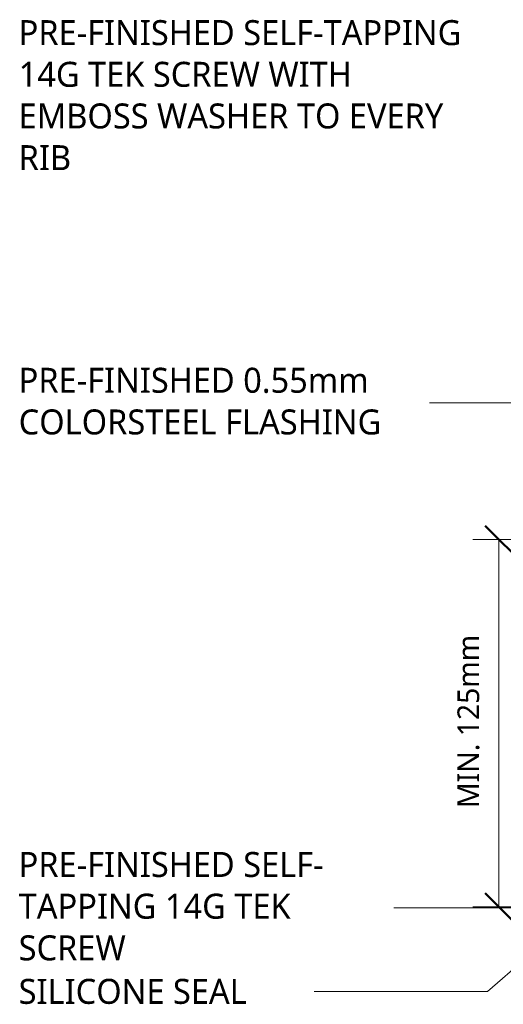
# Model space of a CAD drawing. Header units: millimetres. Extents: x -419 to 976, y -38 to 646.
# Tile 2 of 5: x -419 to -197, y 193 to 646. Entities that reach past the tile are written whole.
import ezdxf

# ---------------------------------------------------------------- set-up
doc = ezdxf.new("R2010")
doc.units = ezdxf.units.MM
for name, color, linetype, lineweight in [('A-ANNO-DIMS', 211, 'Continuous', 9), ('A-ANNO-DIMS-5', 211, 'Continuous', 9), ('G-ANNO-TEXT', 231, 'Continuous', 9)]:
    doc.layers.add(name, color=color, linetype=linetype, lineweight=lineweight)
doc.styles.add('Yu Gothic', font='Yu Gothic.ttf', dxfattribs={"height": 11.5})
doc.styles.add('Yu Gothic_1', font='Yu Gothic.ttf', dxfattribs={"height": 10})
doc.dimstyles.new('Diagonal_2', dxfattribs={"dimscale": 304.8, "dimtxt": 11.609035, "dimasz": 0.04101, "dimexe": 0.03937, "dimexo": 0.024606, "dimgap": 0.024606, "dimtad": 1, "dimdec": 0, "dimzin": 0, "dimdsep": 46, "dimtxsty": 'Yu Gothic_1', "dimblk1": 'OBLIQUE', "dimblk2": 'OBLIQUE', "dimsah": 1, "dimcen": 0.09, "dimazin": 0, "dimtfac": 1, "dimtdec": 4, "dimtix": 1, "dimtmove": 0, "dimatfit": 3, "dimfxl": 1, "dimtvp": 1, "dimtfill": 1, "dimtolj": 1, "dimtzin": 0, "dimarcsym": 2})

# ---------------------------------------------------------------- blocks, each defined once
blk = doc.blocks.new('DIMBLOCK3-06  BARGE CAPPING DETAIL6')
at = {"layer": 'A-ANNO-DIMS-5', "lineweight": 50}
for p, q in [((-198.79, 407.22), (-205.04, 413.47)), ((-198.79, 407.22), (-192.54, 400.97)), ((-198.79, 238.08), (-205.04, 244.33)), ((-198.79, 238.08), (-192.54, 231.83))]:
    blk.add_line(p, q, dxfattribs=at)
at = {"layer": 'A-ANNO-DIMS-5'}
for p, q in [((-198.79, 407.22), (-210.79, 407.22)), ((-198.79, 407.22), (-198.79, 238.08)), ((-198.79, 407.22), (-135.76, 407.22)), ((-198.79, 238.08), (-210.79, 238.08)), ((-198.79, 238.08), (-138.98, 238.08))]:
    blk.add_line(p, q, dxfattribs=at)
at = {"layer": 'A-ANNO-DIMS-5', "color": 0, "insert": (-217.82, 283.56), "char_height": 10, "width": 93.8283, "attachment_point": 1, "rotation": 90, "line_spacing_factor": 1.024327, "style": 'Yu Gothic_1', "bg_fill": 3, "box_fill_scale": 1.25, "bg_fill_color": 256, "bg_fill_true_color": 13158600, "bg_fill_transparency": 0}
blk.add_mtext('MIN. 125mm', dxfattribs=at)
blk = doc.blocks.new('_Oblique')
at = {"color": 0, "linetype": 'ByBlock', "lineweight": -2}
blk.add_line((-0.5, -0.5), (0.5, 0.5), dxfattribs=at)

msp = doc.modelspace()

# ---------------------------------------------------------------- linework, layer by layer
at = {"layer": 'G-ANNO-TEXT', "color": 7}
for p, q in [((-162.16, 470.07), (-230.61, 470.07)), ((-189.83, 237.58), (-247.11, 237.58)), ((-299.42, 199.15), (-299.77, 199.15)), ((-203.92, 199.15), (-299.42, 199.15))]:
    msp.add_line(p, q, dxfattribs=at)

# ---------------------------------------------------------------- texts
at = {"layer": 'G-ANNO-TEXT', "color": 7, "char_height": 11.5, "attachment_point": 1, "style": 'Yu Gothic', "bg_fill": 3, "box_fill_scale": 1.25, "bg_fill_color": 256, "bg_fill_true_color": 13158600, "bg_fill_transparency": 0}
for s, insert, width in [('PRE-FINISHED SELF-TAPPING ', (-419.73, 646.22), 264.9577), ('14G TEK SCREW WITH ', (-419.73, 627.04), 199.6202), ('EMBOSS WASHER TO EVERY ', (-419.73, 607.86), 255.3375), ('RIB', (-419.73, 588.67), 29.6624), ('PRE-FINISHED 0.55mm ', (-419.73, 486.2), 204.4303), ('COLORSTEEL FLASHING ', (-419.73, 467.01), 216.8565), ('PRE-FINISHED SELF-', (-419.73, 263.3), 185.1898), ('TAPPING 14G TEK ', (-419.73, 244.12), 162.7426), ('SCREW', (-419.73, 224.93), 63.7342), ('SILICONE SEAL', (-419.73, 204.9), 133.0801)]:
    msp.add_mtext(s, dxfattribs=dict(at, insert=insert, width=width))

# ---------------------------------------------------------------- next in the draw order: dimensions: what is measured, and where the dimension line sits
at = {"layer": 'A-ANNO-DIMS'}
dim = msp.add_linear_dim(base=(-198.79, 238.08), p1=(-128.26, 407.22), p2=(-131.48, 238.08), angle=90, text='MIN. 125mm', dimstyle='Diagonal_2', override={"dimpost": '<>', "dimfxl": 169.169007}, dxfattribs=at)
dim.commit()
dim.dimension.update_dxf_attribs({"geometry": 'DIMBLOCK3-06  BARGE CAPPING DETAIL6', "text_midpoint": (-211.29, 322.65)})

# ---------------------------------------------------------------- next in the draw order: linework, layer by layer
at = {"layer": 'G-ANNO-TEXT', "color": 7}
msp.add_line((-130.52, 263.3), (-203.92, 199.15), dxfattribs=at)

doc.saveas('drawing.dxf')
